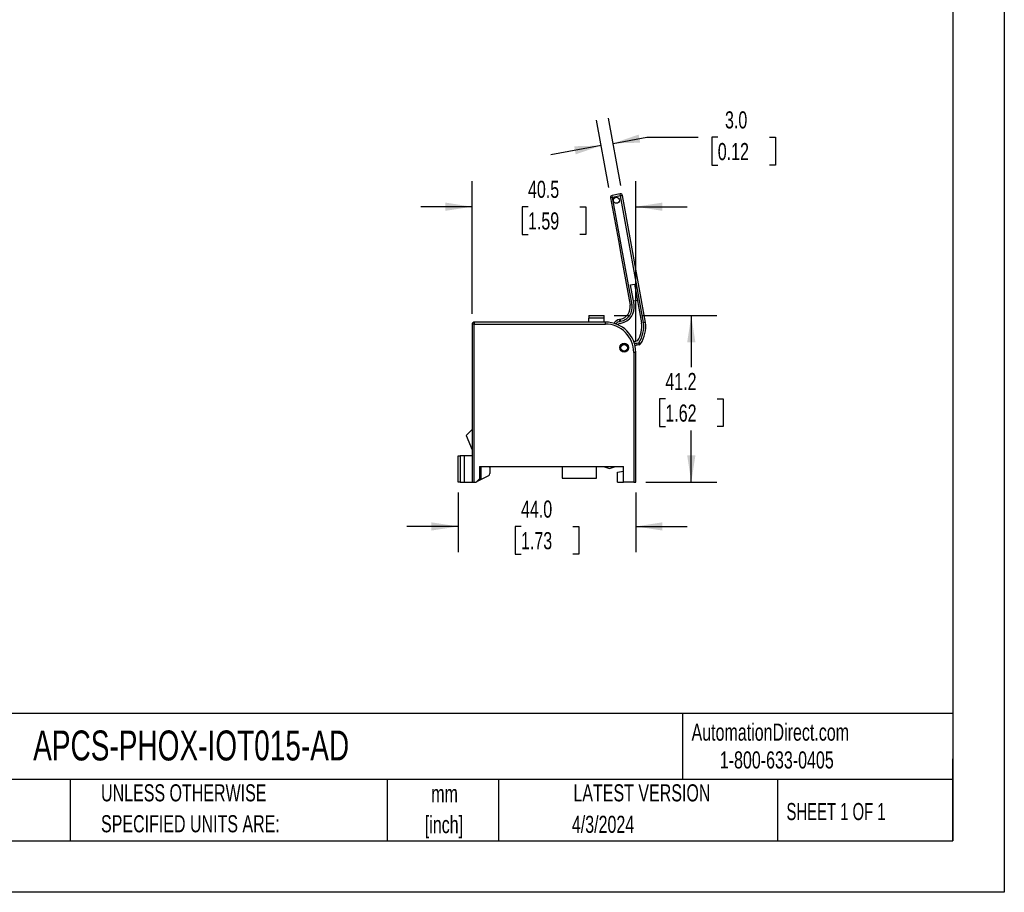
# Model space of a CAD drawing. Header units: millimetres. Extents: x 0 to 559, y 0 to 432.
# Tile 10 of 11: x 315 to 559, y 0 to 216. Entities that reach past the tile are written whole.
import ezdxf

# ---------------------------------------------------------------- set-up
doc = ezdxf.new("R2010")
doc.units = ezdxf.units.MM
doc.header["$LTSCALE"] = 2
doc.linetypes.add('CENTERX2', pattern=[20.32, 12.7, -2.54, 2.54, -2.54])
doc.layers.add('DIMENSIONS', color=140, linetype='Continuous', lineweight=25)
doc.layers.add('TEXT', color=140, linetype='Continuous', lineweight=25)
doc.styles.add('SLDTEXTSTYLE0', font='TXT', dxfattribs={"width": 0.7})
doc.styles.add('SLDTEXTSTYLE1', font='TXT', dxfattribs={"width": 0.65})
doc.dimstyles.new('SLDDIMSTYLE1', dxfattribs={"dimtxt": 4.316016, "dimasz": 6.604, "dimexe": 0, "dimexo": 0.0625, "dimgap": 1.079004, "dimtad": 0, "dimtih": 1, "dimtoh": 1, "dimrnd": 1e-09, "dimzin": 12, "dimdsep": 46, "dimtxsty": 'SLDTEXTSTYLE0', "dimsah": 1, "dimcen": 0.09, "dimadec": 0, "dimazin": 3, "dimtfac": 1, "dimtmove": 0, "dimatfit": 0, "dimfxl": 0, "dimfrac": 2, "dimtolj": 1, "dimtzin": 12, "dimarcsym": 0})
doc.dimstyles.new('SLDDIMSTYLE2', dxfattribs={"dimtxt": 4.316016, "dimasz": 6.604, "dimexe": 0, "dimexo": 0.0625, "dimgap": 1.079004, "dimtad": 0, "dimtih": 1, "dimtoh": 1, "dimrnd": 1e-09, "dimzin": 12, "dimdsep": 46, "dimtxsty": 'SLDTEXTSTYLE0', "dimsah": 1, "dimcen": 0.09, "dimadec": 0, "dimazin": 3, "dimtfac": 1, "dimtofl": 0, "dimtmove": 0, "dimatfit": 3, "dimfxl": 0, "dimfrac": 2, "dimtolj": 1, "dimtzin": 12, "dimarcsym": 0})
doc.dimstyles.new('SLDDIMSTYLE3', dxfattribs={"dimtxt": 4.316016, "dimasz": 6.604, "dimexe": 0, "dimexo": 0.0625, "dimgap": 1.079004, "dimtad": 0, "dimtih": 1, "dimtoh": 1, "dimrnd": 1e-09, "dimzin": 4, "dimdsep": 46, "dimtxsty": 'SLDTEXTSTYLE0', "dimsah": 1, "dimcen": 0.09, "dimadec": 0, "dimazin": 1, "dimtfac": 1, "dimtmove": 0, "dimatfit": 0, "dimfxl": 0, "dimfrac": 2, "dimtolj": 1, "dimtzin": 12, "dimarcsym": 0})

# ---------------------------------------------------------------- blocks, each defined once
blk = doc.blocks.new('SW_NOTE_0_1')
at = {"layer": 'TEXT', "color": 0, "linetype": 'CENTERX2', "lineweight": 18, "char_height": 4.233, "attachment_point": 2, "style": 'SLDTEXTSTYLE0'}
for s, insert in [('mm', (5.69, 5.46)), ('[inch]', (5.52, -2.19))]:
    blk.add_mtext(s, dxfattribs=dict(at, insert=insert))
blk = doc.blocks.new('SW_NOTE_0_2')
at = {"layer": 'TEXT', "color": 0, "linetype": 'CENTERX2', "lineweight": 18, "char_height": 4.2333, "attachment_point": 1, "style": 'SLDTEXTSTYLE0'}
for s, insert in [('UNLESS OTHERWISE', (0, 5.46)), ('SPECIFIED UNITS ARE:', (0, -2.19))]:
    blk.add_mtext(s, dxfattribs=dict(at, insert=insert))
blk = doc.blocks.new('_D_3')
at = {"layer": 'DIMENSIONS'}
for p, q in [((462.26, 142.69), (466.05, 142.69)), ((469.1, 142.69), (487.67, 142.69)), ((481.32, 142.69), (481.32, 129.92)), ((474.91, 122.09), (473.46, 122.09)), ((473.46, 122.09), (473.46, 115.23)), ((487.74, 122.09), (489.19, 122.09)), ((489.19, 122.09), (489.19, 115.23)), ((473.46, 115.23), (474.91, 115.23)), ((489.19, 115.23), (487.74, 115.23)), ((481.32, 101.49), (481.32, 114.27)), ((470.11, 101.49), (487.67, 101.49))]:
    blk.add_line(p, q, dxfattribs=at)
for points in [[(481.32, 142.69), (480.31, 136.09), (482.34, 136.09)], [(481.32, 101.49), (482.34, 108.1), (480.31, 108.1)]]:
    blk.add_solid(points, dxfattribs=at)
at = {"layer": 'DIMENSIONS', "char_height": 4.233, "attachment_point": 1, "style": 'SLDTEXTSTYLE0'}
for s, insert in [('41.2', (474.91, 128.51)), ('1.62', (474.91, 120.69))]:
    blk.add_mtext(s, dxfattribs=dict(at, insert=insert))
blk = doc.blocks.new('_D_4')
at = {"layer": 'DIMENSIONS'}
for p, q in [((423.61, 98.95), (423.61, 84.17)), ((467.57, 98.95), (467.57, 84.17)), ((423.61, 90.52), (410.91, 90.52)), ((439.18, 90.52), (437.73, 90.52)), ((437.73, 90.52), (437.73, 83.66)), ((452, 90.52), (453.45, 90.52)), ((453.45, 90.52), (453.45, 83.66)), ((467.57, 90.52), (480.27, 90.52)), ((437.73, 83.66), (439.18, 83.66)), ((453.45, 83.66), (452, 83.66))]:
    blk.add_line(p, q, dxfattribs=at)
for points in [[(423.61, 90.52), (417, 91.54), (417, 89.51)], [(467.57, 90.52), (474.18, 89.51), (474.18, 91.54)]]:
    blk.add_solid(points, dxfattribs=at)
at = {"layer": 'DIMENSIONS', "char_height": 4.233, "attachment_point": 1, "style": 'SLDTEXTSTYLE0'}
for s, insert in [('44.0', (439.18, 96.94)), ('1.73', (439.18, 89.12))]:
    blk.add_mtext(s, dxfattribs=dict(at, insert=insert))
blk = doc.blocks.new('_D_5')
at = {"layer": 'DIMENSIONS'}
for p, q in [((427.07, 143.13), (427.07, 175.98)), ((467.57, 136.13), (467.57, 175.98)), ((427.07, 169.63), (414.37, 169.63)), ((440.91, 169.63), (439.46, 169.63)), ((439.46, 169.63), (439.46, 162.77)), ((453.73, 169.63), (455.18, 169.63)), ((455.18, 169.63), (455.18, 162.77)), ((467.57, 169.63), (480.27, 169.63)), ((439.46, 162.77), (440.91, 162.77)), ((455.18, 162.77), (453.73, 162.77))]:
    blk.add_line(p, q, dxfattribs=at)
for points in [[(427.07, 169.63), (420.47, 170.65), (420.47, 168.62)], [(467.57, 169.63), (474.18, 168.62), (474.18, 170.65)]]:
    blk.add_solid(points, dxfattribs=at)
at = {"layer": 'DIMENSIONS', "char_height": 4.233, "attachment_point": 1, "style": 'SLDTEXTSTYLE0'}
for s, insert in [('40.5', (440.91, 176.06)), ('1.59', (440.91, 168.23))]:
    blk.add_mtext(s, dxfattribs=dict(at, insert=insert))
blk = doc.blocks.new('_D_6')
at = {"layer": 'DIMENSIONS'}
for p, q in [((460.91, 174.35), (457.89, 191.01)), ((463.86, 174.88), (460.85, 191.55)), ((461.98, 185.3), (470.3, 186.81)), ((470.3, 186.81), (483, 186.81)), ((487.88, 186.81), (486.43, 186.81)), ((486.43, 186.81), (486.43, 179.95)), ((500.7, 186.81), (502.15, 186.81)), ((502.15, 186.81), (502.15, 179.95)), ((459.03, 184.77), (446.53, 182.5)), ((486.43, 179.95), (487.88, 179.95)), ((502.15, 179.95), (500.7, 179.95))]:
    blk.add_line(p, q, dxfattribs=at)
for points in [[(461.98, 185.3), (468.66, 185.48), (468.3, 187.48)], [(459.03, 184.77), (452.35, 184.59), (452.71, 182.59)]]:
    blk.add_solid(points, dxfattribs=at)
at = {"layer": 'DIMENSIONS', "char_height": 4.233, "attachment_point": 1, "style": 'SLDTEXTSTYLE0'}
for s, insert in [('3.0', (489.67, 193.23)), ('0.12', (487.88, 185.4))]:
    blk.add_mtext(s, dxfattribs=dict(at, insert=insert))

msp = doc.modelspace()

# ---------------------------------------------------------------- linework, layer by layer
at = {"color": 7, "linetype": 'Continuous'}
for p, q in [((558.805, 431.805), (558.805, 0.005)), ((558.805, 0.005), (0.005, 0.005))]:
    msp.add_line(p, q, dxfattribs=at)
for p, q in [((461.856, 171.94), (461.364, 171.851)), ((461.364, 171.851), (463.278, 161.278)), ((463.735, 172.788), (461.767, 172.432)), ((461.856, 171.94), (461.767, 172.432)), ((463.824, 172.296), (461.856, 171.94)), ((466.665, 145.371), (461.856, 171.94)), ((463.824, 172.296), (463.735, 172.788)), ((464.172, 172.359), (463.824, 172.296)), ((469.499, 140.945), (463.824, 172.296)), ((464.316, 172.385), (464.172, 172.359)), ((469.994, 141.02), (464.316, 172.385)), ((463.278, 161.278), (463.301, 161.262)), ((463.278, 161.278), (464.075, 156.875)), ((463.301, 161.262), (464.075, 156.875)), ((464.075, 156.875), (466.173, 145.282)), ((466.285, 150.282), (467.269, 150.46)), ((467.157, 145.46), (466.285, 150.282)), ((467.269, 150.46), (469.005, 140.87)), ((466.997, 146.346), (467.981, 146.524)), ((466.665, 145.371), (466.173, 145.282)), ((455.922, 142.691), (459.722, 142.691)), ((455.922, 142.691), (455.922, 142.056)), ((455.922, 141.091), (455.922, 142.056)), ((459.722, 142.056), (455.922, 142.056)), ((459.722, 142.056), (459.722, 142.691)), ((459.722, 141.091), (459.722, 142.056)), ((463.572, 141.763), (463.756, 141.796)), ((463.661, 141.271), (463.572, 141.763)), ((463.845, 141.304), (463.756, 141.796)), ((427.072, 140.591), (427.072, 101.491)), ((427.572, 140.591), (427.072, 140.591)), ((427.572, 141.091), (427.572, 140.591)), ((460.072, 141.091), (427.572, 141.091)), ((427.572, 140.591), (460.072, 140.591)), ((427.572, 101.491), (427.572, 140.591)), ((460.072, 140.591), (460.072, 141.091)), ((463.845, 141.304), (463.661, 141.271)), ((463.75, 140.779), (463.934, 140.812)), ((463.77, 135.058), (463.731, 135.273)), ((465.794, 134.592), (465.574, 134.213)), ((468.045, 136.435), (467.636, 136.361)), ((467.725, 135.869), (468.35, 135.982)), ((467.725, 135.869), (467.814, 135.377)), ((468.44, 135.49), (467.814, 135.377)), ((468.44, 135.49), (468.35, 135.982)), ((468.35, 135.982), (468.77, 135.709)), ((467.072, 133.591), (467.072, 101.491)), ((467.572, 133.591), (467.072, 133.591)), ((467.572, 101.491), (467.572, 133.591)), ((427.072, 114.491), (425.572, 112.991)), ((425.572, 112.991), (427.072, 109.491)), ((423.607, 101.491), (423.607, 107.991)), ((423.607, 107.991), (424.096, 107.991)), ((424.096, 107.991), (424.096, 101.491)), ((425.096, 107.991), (424.096, 107.991)), ((425.096, 107.991), (425.096, 101.491)), ((427.072, 107.991), (425.096, 107.991)), ((428.872, 105.391), (464.572, 105.391)), ((428.872, 105.391), (428.872, 102.291)), ((429.272, 102.291), (429.272, 105.391)), ((431.472, 105.091), (431.172, 105.391)), ((431.472, 105.091), (431.472, 103.597)), ((449.322, 105.391), (449.322, 102.491)), ((457.822, 102.491), (457.822, 105.391)), ((459.572, 105.391), (461.072, 104.891)), ((461.072, 104.891), (462.572, 105.391)), ((464.572, 101.491), (464.572, 105.391)), ((428.402, 101.713), (431.2, 103.152)), ((449.322, 102.491), (457.822, 102.491)), ((463.072, 103.956), (464.572, 104.209)), ((463.072, 101.491), (463.072, 103.956)), ((424.096, 101.491), (423.607, 101.491)), ((424.096, 101.491), (425.096, 101.491)), ((425.096, 101.491), (427.072, 101.491)), ((427.072, 101.491), (427.572, 101.491)), ((427.572, 101.491), (428.072, 101.491)), ((428.072, 101.491), (428.872, 102.291)), ((428.872, 102.291), (429.272, 102.291)), ((463.072, 101.491), (464.572, 101.491)), ((467.072, 101.491), (464.572, 101.491)), ((467.072, 101.491), (467.572, 101.491))]:
    msp.add_line(p, q)
at = {"flags": 128}
msp.add_lwpolyline([(467.237, 135.678), (467.407, 135.775), (467.725, 135.869)], dxfattribs=at)
for centre, radius in [((462.798, 171.226), 0.75), ((464.709, 134.768), 1.1), ((464.709, 134.716), 1), ((464.709, 134.716), 0.8)]:
    msp.add_circle(centre, radius)
for centre, radius, start, end in [((461.856, 171.94), 0.5, 100.26091, 190.26091), ((463.824, 172.296), 0.5, 10.26091, 100.26091), ((463.221, 144.748), 3, 280.26091, 10.26091), ((463.222, 144.747), 3.499, 280.24996, 10.27187), ((463.221, 144.748), 4, 280.26091, 10.26091), ((463.928, 139.795), 2, 100.26091, 150.29699), ((427.572, 140.591), 0.5, 90, 180), ((460.072, 133.591), 7.5, 0, 90), ((460.072, 133.592), 7, 359.99928, 90.00072), ((463.873, 139.888), 1.398, 98.6994, 150.20681), ((463.928, 139.795), 1, 100.26091, 140.67784), ((462.119, 140.039), 6.936, 328.69306, 6.88133), ((462.119, 140.039), 7.436, 326.9362, 6.99696), ((462.119, 140.039), 7.936, 326.9362, 7.10147), ((502.907, -76.854), 220.346, 98.59046, 98.72052), ((467.992, 134.393), 2, 100.26091, 116.22284), ((467.992, 134.393), 1, 100.26091, 126.45725), ((468.35, 135.982), 0.5, 280.26091, 326.9362), ((430.972, 103.597), 0.5, 297.21611, 0), ((427.487, 103.491), 2, 291.01255, 297.21611)]:
    msp.add_arc(centre, radius, start, end)
at = {"layer": 'TEXT'}
for p, q in [((546.1, 419.1), (546.1, 12.7)), ((546.1, 44.252), (12.7, 44.252)), ((479.151, 44.252), (479.151, 27.94)), ((546.1, 12.7), (546.1, 33.02)), ((546.1, 27.94), (12.7, 27.94)), ((327.56, 27.94), (327.56, 12.7)), ((406.049, 27.94), (406.049, 12.7)), ((433.624, 27.94), (433.624, 12.7)), ((502.697, 27.94), (502.697, 12.7)), ((12.7, 12.7), (546.1, 12.7))]:
    msp.add_line(p, q, dxfattribs=at)

# ---------------------------------------------------------------- block references
at = {"layer": 'TEXT', "linetype": 'CENTERX2', "lineweight": 18}
for name, p in [('SW_NOTE_0_2', (335.216, 21.271)), ('SW_NOTE_0_1', (414.572, 21.057))]:
    msp.add_blockref(name, p, dxfattribs=at)

# ---------------------------------------------------------------- texts
for s, insert, char_height, attachment_point, style in [('AutomationDirect.com', (481.39, 41.753), 4.23333, 1, 'SLDTEXTSTYLE0'), ('APCS-PHOX-IOT015-AD', (318.415, 40.037), 7.40833, 1, 'SLDTEXTSTYLE0'), ('1-800-633-0405', (488.383, 34.874), 4.23333, 1, 'SLDTEXTSTYLE0'), ('LATEST VERSION', (469.104, 26.728), 4.23333, 2, 'SLDTEXTSTYLE0'), ('SHEET 1 OF 1', (504.883, 22.103), 4.23333, 1, 'SLDTEXTSTYLE1'), ('4/3/2024', (459.478, 18.941), 4.2333, 2, 'SLDTEXTSTYLE0')]:
    msp.add_mtext(s, dxfattribs=dict(at, insert=insert, char_height=char_height, attachment_point=attachment_point, style=style))

# ---------------------------------------------------------------- dimensions: what is measured, and where the dimension line sits
at = {"layer": 'DIMENSIONS'}
for base, p1, p2, angle, dimstyle, picture, middle in [((459.026, 184.765), (464.316, 172.385), (461.364, 171.851), 10.26091, 'SLDDIMSTYLE3', '_D_6', (470.296, 186.805)), ((481.324, 142.691), (467.572, 101.491), (459.722, 142.691), 90, 'SLDDIMSTYLE2', '_D_3', (481.324, 122.091))]:
    dim = msp.add_linear_dim(base=base, p1=p1, p2=p2, angle=angle, dimstyle=dimstyle, dxfattribs=at)
    dim.commit()
    dim.dimension.update_dxf_attribs({"geometry": picture, "text_midpoint": middle, "dimtype": 160})
for base, p1, p2, dimstyle, picture, middle in [((467.572, 169.632), (427.072, 140.591), (467.572, 133.591), 'SLDDIMSTYLE1', '_D_5', (447.322, 169.632)), ((467.5716, 90.5215), (423.6073, 101.4915), (467.5716, 101.4915), 'SLDDIMSTYLE3', '_D_4', (445.5894, 90.5215))]:
    dim = msp.add_linear_dim(base=base, p1=p1, p2=p2, dimstyle=dimstyle, dxfattribs=at)
    dim.commit()
    dim.dimension.update_dxf_attribs({"geometry": picture, "text_midpoint": middle, "dimtype": 160})

doc.saveas('drawing.dxf')
